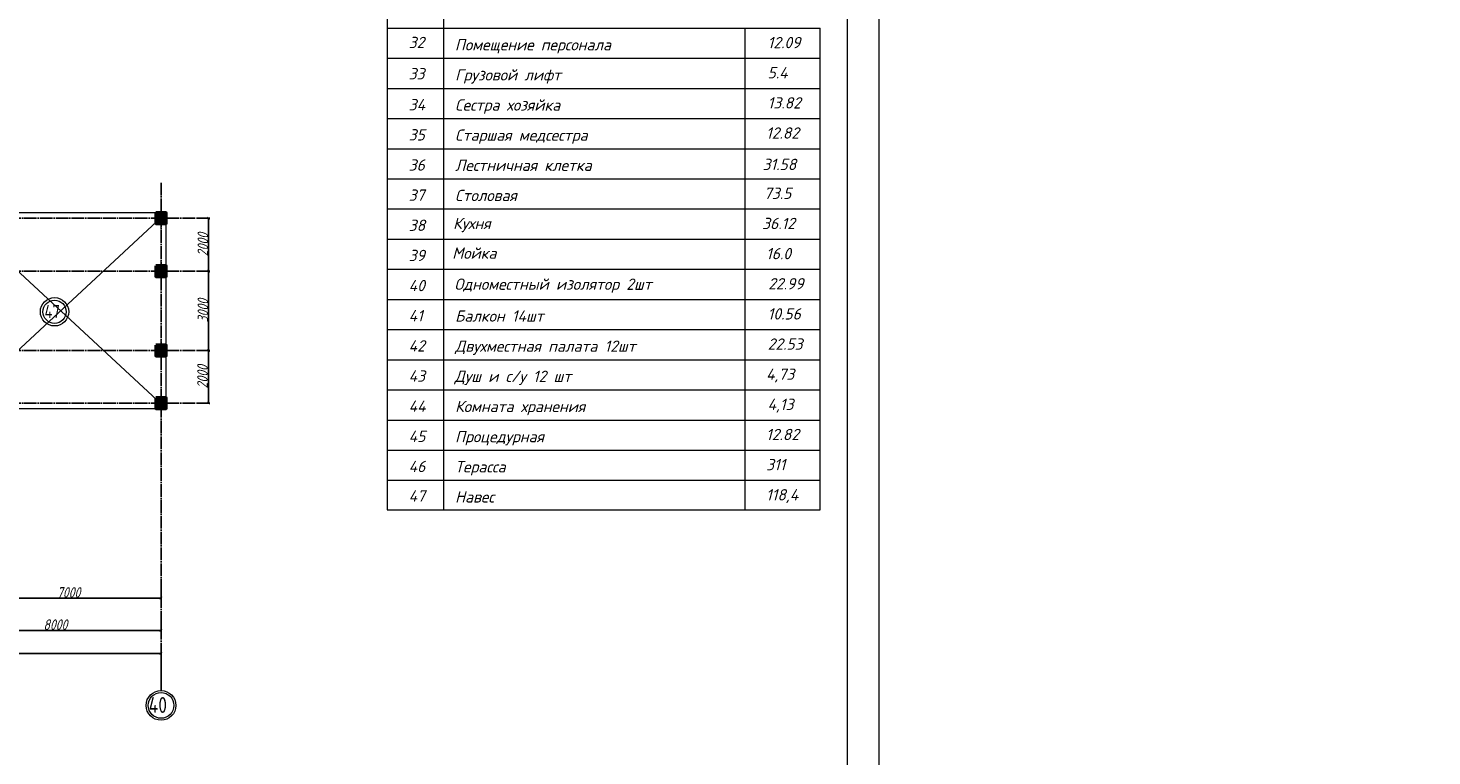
# Model space of a CAD drawing. Extents: x -4445 to 1909585, y 1860 to 289234.
# Tile 54 of 110: x 405214 to 458357, y 197664 to 225197. Entities that reach past the tile are written whole.
import ezdxf

# ---------------------------------------------------------------- set-up
doc = ezdxf.new("R2010")
doc.units = 0
doc.header["$LTSCALE"] = 0.5
doc.header["$MEASUREMENT"] = 0
doc.header["$PDMODE"] = 34
doc.header["$PDSIZE"] = 3
doc.linetypes.add('ACAD_ISO04W100', pattern=[30, 24, -3, 0, -3])
doc.layers.get('0').update_dxf_attribs({"linetype": 'CONTINUOUS', "lineweight": 18})
doc.layers.get('DEFPOINTS').update_dxf_attribs({"color": 2, "linetype": 'CONTINUOUS', "lineweight": 13})
doc.layers.add('kolonn', color=7, linetype='CONTINUOUS')
doc.layers.add('os', color=3, linetype='CONTINUOUS')
doc.styles.add('GOST', font='isocpeur.ttf')
doc.styles.add('Isocpeur', font='isocpeui.ttf', dxfattribs={"height": 250})
doc.styles.get("Standard").update_dxf_attribs({"font": 'spds.shx', "oblique": 15})
doc.styles.add('ГОСТ 300', font='isocpeui.ttf', dxfattribs={"height": 250})
doc.dimstyles.new('ISO-25', dxfattribs={"dimtxt": 400, "dimasz": 100, "dimexe": 50, "dimexo": 50, "dimgap": 20, "dimtad": 1, "dimdec": 0, "dimtxsty": 'Standard', "dimblk": 'ARCHTICK', "dimcen": 20, "dimclrd": 1, "dimclre": 1, "dimadec": 0, "dimazin": 0, "dimtfac": 1, "dimtdec": 0, "dimtmove": 0, "dimatfit": 3, "dimldrblk": 'ARCHTICK', "dimfxl": 1, "dimarcsym": 0})

# ---------------------------------------------------------------- blocks, each defined once
blk = doc.blocks.new('ghsdd')
at = {"ltscale": 50}
h = blk.add_hatch(color=256, dxfattribs=at)
h.paths.add_polyline_path([(0, 200), (-200, 200), (-200, 0), (0, 0)])
h.paths.add_polyline_path([(200, 0), (200, 200), (0, 200), (0, 0)])
h.paths.add_polyline_path([(0, 0), (-200, 0), (-200, -200), (0, -200)])
h.paths.add_polyline_path([(0, 0), (0, -200), (200, -200), (200, 0)])
at = {"lineweight": 0}
for p, q in [((0, -374), (0, 374)), ((-374, 0), (374, 0))]:
    blk.add_line(p, q, dxfattribs=at)
at = {"lineweight": 50, "ltscale": 50}
blk.add_lwpolyline([(200, 200), (200, -200), (-200, -200), (-200, 200), (200, 200)], dxfattribs=at)
blk = doc.blocks.new('_ArchTick')
at = {"color": 0, "linetype": 'ByBlock', "const_width": 0.15}
blk.add_lwpolyline([(-0.5, -0.5), (0.5, 0.5)], dxfattribs=at)
blk = doc.blocks.new('*D2513')
at = {"color": 1, "lineweight": -2, "transparency": 16777216}
for p, q in [((403247, 204150), (403247, 203578)), ((410247, 204175), (410247, 203578)), ((403247, 203628), (410247, 203628))]:
    blk.add_line(p, q, dxfattribs=at)
at = {"layer": 'DEFPOINTS', "color": 0, "transparency": 16777216}
for p in [(403247, 204200), (410247, 204225), (410247, 203628)]:
    blk.add_point(p, dxfattribs=at)
at = {"color": 1, "lineweight": -2, "transparency": 16777216, "xscale": 100, "yscale": 100, "zscale": 100, "rotation": 180}
blk.add_blockref('_ArchTick', (403247, 203628), dxfattribs=at)
at = {"color": 1, "lineweight": -2, "transparency": 16777216, "xscale": 100, "yscale": 100, "zscale": 100}
blk.add_blockref('_ArchTick', (410247, 203628), dxfattribs=at)
at = {"color": 0, "transparency": 16777216, "insert": (406747, 203848), "char_height": 400, "attachment_point": 5}
blk.add_mtext('7000', dxfattribs=at)
blk = doc.blocks.new('*D2615')
at = {"color": 1, "lineweight": -2, "transparency": 16777216}
for p, q in [((402247, 202720), (402247, 202359)), ((410247, 202878), (410247, 202359)), ((402247, 202409), (410247, 202409))]:
    blk.add_line(p, q, dxfattribs=at)
at = {"layer": 'DEFPOINTS', "color": 0, "transparency": 16777216}
for p in [(402247, 202770), (410247, 202928), (410247, 202409)]:
    blk.add_point(p, dxfattribs=at)
at = {"color": 1, "lineweight": -2, "transparency": 16777216, "xscale": 100, "yscale": 100, "zscale": 100, "rotation": 180}
blk.add_blockref('_ArchTick', (402247, 202409), dxfattribs=at)
at = {"color": 1, "lineweight": -2, "transparency": 16777216, "xscale": 100, "yscale": 100, "zscale": 100}
blk.add_blockref('_ArchTick', (410247, 202409), dxfattribs=at)
at = {"color": 0, "transparency": 16777216, "insert": (406247, 202629), "char_height": 400, "attachment_point": 5}
blk.add_mtext('8000', dxfattribs=at)
blk = doc.blocks.new('*D2616')
at = {"color": 1, "lineweight": -2, "transparency": 16777216}
for p, q in [((334647, 201587), (334647, 201485)), ((410247, 201535), (334647, 201535)), ((410247, 201587), (410247, 201485))]:
    blk.add_line(p, q, dxfattribs=at)
at = {"layer": 'DEFPOINTS', "color": 0, "transparency": 16777216}
for p in [(334647, 201637), (334647, 201535), (410247, 201637)]:
    blk.add_point(p, dxfattribs=at)
at = {"color": 1, "lineweight": -2, "transparency": 16777216, "xscale": 100, "yscale": 100, "zscale": 100, "rotation": 180}
blk.add_blockref('_ArchTick', (334647, 201535), dxfattribs=at)
at = {"color": 1, "lineweight": -2, "transparency": 16777216, "xscale": 100, "yscale": 100, "zscale": 100}
blk.add_blockref('_ArchTick', (410247, 201535), dxfattribs=at)
at = {"color": 0, "transparency": 16777216, "insert": (372447, 201775), "char_height": 400, "attachment_point": 5}
blk.add_mtext('75600', dxfattribs=at)
blk = doc.blocks.new('*D2617')
at = {"color": 1, "lineweight": -2, "transparency": 16777216}
for p, q in [((411590, 213005), (412100, 213005)), ((412050, 211005), (412050, 213005)), ((411590, 211005), (412100, 211005))]:
    blk.add_line(p, q, dxfattribs=at)
at = {"layer": 'DEFPOINTS', "color": 0, "transparency": 16777216}
for p in [(411540, 213005), (412050, 213005), (411540, 211005)]:
    blk.add_point(p, dxfattribs=at)
at = {"color": 1, "lineweight": -2, "transparency": 16777216, "xscale": 100, "yscale": 100, "zscale": 100}
for p, rotation in [((412050, 213005), 90), ((412050, 211005), 270)]:
    blk.add_blockref('_ArchTick', p, dxfattribs=dict(at, rotation=rotation))
at = {"color": 0, "transparency": 16777216, "insert": (411815, 212005), "char_height": 400, "attachment_point": 5, "rotation": 90}
blk.add_mtext('2000', dxfattribs=at)
blk = doc.blocks.new('*D2618')
at = {"color": 1, "lineweight": -2, "transparency": 16777216}
for p, q in [((411590, 216005), (412100, 216005)), ((412050, 213005), (412050, 216005)), ((411590, 213005), (412100, 213005))]:
    blk.add_line(p, q, dxfattribs=at)
at = {"layer": 'DEFPOINTS', "color": 0, "transparency": 16777216}
for p in [(411540, 216005), (412050, 216005), (411540, 213005)]:
    blk.add_point(p, dxfattribs=at)
at = {"color": 1, "lineweight": -2, "transparency": 16777216, "xscale": 100, "yscale": 100, "zscale": 100}
for p, rotation in [((412050, 216005), 90), ((412050, 213005), 270)]:
    blk.add_blockref('_ArchTick', p, dxfattribs=dict(at, rotation=rotation))
at = {"color": 0, "transparency": 16777216, "insert": (411830, 214505), "char_height": 400, "attachment_point": 5, "rotation": 90}
blk.add_mtext('3000', dxfattribs=at)
blk = doc.blocks.new('*D2619')
at = {"color": 1, "lineweight": -2, "transparency": 16777216}
for p, q in [((411590, 218005), (412100, 218005)), ((412050, 216005), (412050, 218005)), ((411590, 216005), (412100, 216005))]:
    blk.add_line(p, q, dxfattribs=at)
at = {"layer": 'DEFPOINTS', "color": 0, "transparency": 16777216}
for p in [(411540, 218005), (412050, 218005), (411540, 216005)]:
    blk.add_point(p, dxfattribs=at)
at = {"color": 1, "lineweight": -2, "transparency": 16777216, "xscale": 100, "yscale": 100, "zscale": 100}
for p, rotation in [((412050, 218005), 90), ((412050, 216005), 270)]:
    blk.add_blockref('_ArchTick', p, dxfattribs=dict(at, rotation=rotation))
at = {"color": 0, "transparency": 16777216, "insert": (411830, 217005), "char_height": 400, "attachment_point": 5, "rotation": 90}
blk.add_mtext('2000', dxfattribs=at)

msp = doc.modelspace()

# ---------------------------------------------------------------- linework, layer by layer
at = {"color": 0, "lineweight": 9}
for p, q in [((418802.107, 262009.645), (418802.107, 225197.095)), ((420940.507, 262009.645), (420940.507, 225197.095)), ((418802.107, 225197.095), (418802.107, 206972.101)), ((418802.107, 225197.095), (435196.507, 225197.095)), ((418802.107, 225197.095), (435196.507, 225197.095)), ((420940.507, 225197.095), (420940.507, 206972.101)), ((432345.307, 225197.095), (432345.307, 206972.101)), ((435196.507, 206972.101), (435196.507, 225197.095)), ((418802.107, 224056.615), (435196.507, 224056.615)), ((418802.107, 222916.135), (435196.507, 222916.135)), ((418802.107, 221775.655), (435196.507, 221775.655)), ((418802.107, 220635.175), (435196.507, 220635.175)), ((418802.107, 219494.695), (435196.507, 219494.695)), ((418802.107, 218354.215), (435196.507, 218354.215)), ((418802.107, 217213.735), (435196.507, 217213.735)), ((418802.107, 216073.255), (435196.507, 216073.255)), ((418802.107, 214932.775), (435196.507, 214932.775)), ((418802.107, 213792.295), (435196.507, 213792.295)), ((418802.107, 212651.815), (435196.507, 212651.815)), ((418802.107, 211511.335), (435196.507, 211511.335)), ((418802.107, 210370.855), (435196.507, 210370.855)), ((418802.107, 209230.375), (435196.507, 209230.375)), ((418802.107, 208089.895), (435196.507, 208089.895)), ((418802.107, 206972.101), (435196.507, 206972.101)), ((418802.107, 206972.101), (435196.507, 206972.101))]:
    msp.add_line(p, q, dxfattribs=at)
at = {"color": 1}
for p, q in [((402447.134, 210804.672), (410447.134, 218204.672)), ((410447.134, 210804.672), (402447.134, 218204.672))]:
    msp.add_line(p, q, dxfattribs=at)
for points in [[(318616.259, 185814.276), (318616.259, 269814.276), (437416.259, 269814.276), (437416.259, 185814.276)], [(322616.259, 187014.276), (322616.259, 268614.276), (436216.259, 268614.276), (436216.259, 187014.276)]]:
    msp.add_lwpolyline(points, close=True)
msp.add_lwpolyline([(402447.134, 210804.672), (410447.134, 210804.672), (410447.134, 218204.672), (402447.134, 218204.672)], dxfattribs=at)
for radius in [537.019, 437.019]:
    msp.add_circle((406215.988, 214464.992), radius, dxfattribs=at)
at = {"layer": 'os', "color": 3, "linetype": 'ACAD_ISO04W100', "ltscale": 40}
for p, q in [((410247.134, 219347.713), (410247.134, 201637.206)), ((411540.376, 218004.672), (326597.211, 218004.672)), ((411540.376, 216004.672), (326597.211, 216004.672)), ((411540.376, 213004.672), (326597.211, 213004.672)), ((411540.376, 211004.672), (326597.211, 211004.672))]:
    msp.add_line(p, q, dxfattribs=at)
at = {"layer": 'os', "color": 0}
msp.add_line((410247.134, 201637.206), (410247.134, 200137.206), dxfattribs=at)
at = {"layer": 'os', "color": 0, "lineweight": 0}
for radius in [562.5, 487.5]:
    msp.add_circle((410247.134, 199574.706), radius, dxfattribs=at)

# ---------------------------------------------------------------- block references
at = {"layer": 'kolonn', "xscale": -1}
for p in [(410247.134, 218004.672), (410247.134, 216004.672), (410247.134, 213004.672), (410247.134, 211004.672)]:
    msp.add_blockref('ghsdd', p, dxfattribs=at)

# ---------------------------------------------------------------- texts
at = {"style": 'ГОСТ 300'}
for s, p in [('32', (419621.533, 224440.221)), ('12.09', (433211.756, 224435.785)), ('Помещение персонала', (421372.818, 224355.168)), ('33', (419621.533, 223258.041)), ('Грузовой лифт', (421378.974, 223214.688)), ('5.4', (433208.516, 223295.305)), ('34', (419621.533, 222085.313)), ('Сестра хозяйка', (421378.65, 222074.208)), ('13.82', (433212.404, 222154.825)), ('35', (419621.533, 220944.833)), ('Старшая медсестра', (421378.65, 220933.728)), ('12.82', (433152.464, 221014.345)), ('36', (419621.533, 219804.353)), ('Лестничная клетка', (421378.974, 219793.248)), ('31.58', (433019.239, 219827.238)), ('37', (419621.533, 218663.873)), ('Столовая', (421378.326, 218652.768)), ('73.5', (433068.879, 218733.385)), ('38', (419621.533, 217523.393)), ('Кухня', (421302.897, 217592.905)), ('36.12', (433001.801, 217592.905)), ('Мойка', (421269.055, 216470.245)), ('16.0', (433152.464, 216452.425)), ('39', (419621.533, 216382.913)), ('Одноместный изолятор 2шт', (421352.925, 215295.503)), ('40', (419621.533, 215242.433)), ('22.99', (433231.52, 215311.945)), ('41', (419621.533, 214101.953)), ('Балкон 14шт', (421378.974, 214090.848)), ('10.56', (433212.404, 214171.465)), ('42', (419621.533, 212961.473)), ('Двухместная палата 12шт', (421378.974, 212950.368)), ('22.53', (433212.404, 213030.985)), ('43', (419621.533, 211820.993)), ('Душ и с/у 12 шт', (421358.562, 211809.888)), ('4,73', (433152.464, 211890.505)), ('44', (419621.533, 210680.513)), ('Комната хранения', (421378.974, 210669.408)), ('4,13', (433208.516, 210750.025)), ('45', (419621.533, 209540.033)), ('Процедурная', (421378.65, 209528.928)), ('12.82', (433152.464, 209609.545)), ('311', (433152.464, 208469.065)), ('46', (419621.533, 208399.553)), ('Терасса', (421378.65, 208388.448)), ('47', (419621.533, 207281.759)), ('Навес', (421378.65, 207247.968)), ('118,4', (433152.464, 207328.585))]:
    msp.add_text(s, height=427.68, dxfattribs=at).set_placement(p)
at = {"color": 1}
msp.add_text('47', height=500, dxfattribs=at).set_placement((405836.48, 214225.452))
at = {"ltscale": 50}
msp.add_text('40', height=600, dxfattribs=at).set_placement((409780.054, 199291.048))
at = {"color": 7, "lineweight": 50, "char_height": 250, "attachment_point": 4, "style": 'Isocpeur'}
for s, insert, width in [('\\pi697.72727;{\\C0;Ведомость рабочих чертежей основного \\P\\pi3150.85227;комплекта}', (137865.356, 214414.276), 8000), ('\\pi1404.07197;{\\C0;Ведомость ссылочных чертежей }', (138386.954, 206108.948), 8000), ('\\pi2991.4444;{\\C0;Ссылочные документы}', (139553.599, 203614.276), 9505.04788), ('\\pi1614.42682;{\\C0;ШНК 2.04.01-2022}', (133558.647, 202789.276), 5994.95212), ('\\pi2752.61864;{\\C0;Прилагаемые документы}', (139553.599, 201264.584), 9505.04788), ('\\pi163.06818;{\\C0;Основные показатели систем водоснабжения и \\P\\pi2964.29924;канализации}', (139390.71, 198649.49), 8000)]:
    msp.add_mtext(s, dxfattribs=dict(at, insert=insert, width=width))
at = {"ltscale": 100, "insert": (152636, 214359.8), "char_height": 250, "width": 19702, "attachment_point": 1, "line_spacing_factor": 0.85, "style": 'GOST'}
msp.add_mtext('\\pi1800;Проект разработан на основании чертежей АС и расстановки технологического оборудования, с учетом требований соответствующих нормативных документов, задания на проектирования и технических условий №270/4-1729  от 16.06.2023 года, выданных АО "Тошкент шахар сув таъминоты"\\PИсходные данные:\\P\\pi0;^I^I^IТехническо-экономические показатели:\\P1.^I Площадь застройки -{\\fISOCPEUR|b0|i1|c204|p34;2852,84}  м2\\P2.^IСтроительный объём  -20360.80 м3\\P3.^IПросадочность - I типа\\P4.^IСейсмичность - 8 баллов\\P^I^I^IПожарная безопасность:\\P1.^IКласс ответственности здания......................................................II\\P2.^IСтепень огнестойкости здания......................................................II\\P3.^IКласс по функциональной пожарной опасности.....................Ф1.1\\P\\pi1800;Проектом предусмотрено строительство системы водоснабжения и водоотведения.{\\C1;\\P}^I^I{\\LХолодное водоснабжение.}\\P\\pi0;^IХолодное водоснабжение принято хозяйственно-питьевое Источником хозяйственно бытового водопровода служит  наружная сеть водопровода. \\P^IГарантированный напор - 1,0 атм.\\P^IХолодное водоснабжение принято хозяйственно-питьевое с отдельной противопожарной линией. Количество вводов - один. Хозяйственно-бытовая сеть водоснабжения - тупиковая. Ввод выполняется из оцинкованных стальных обыкновенных водогазопроводных труб ∅50 мм по ГОСТ 3262-75. \\P^IМагистральный трубопровод (лежак),  стояки и подводки воды к санитарно-техническим приборам выполняются из полипропиленовых труб PP-R PN10. Магистральный трубопровод прокладываются под потолком техподполья. Стояки прокладываются скрыто в шахтах совместно со стояками канализации. Подводка труб к сан-тех приборам выполняется скрыто в штробах. Каждый стояк и поэтажное ответвление имеет свою запорную арматуру. Перед заделкой штроб необходимо провести гидравлическое испытание трубопроводов.\\P^IДля учета водопотребления установлен ультразвуковой счетчик воды с модулем передачи данных.\\P^I^I{\\LПротивопожарный водопровод. \\P}^IПротивопожарная сеть - принята тупиковой. Противопожарный водопровод выполняется из стальных электросварных труб ∅57мм мм.  Внутреннее пожаротушение осуществляется пожарными кранами ∅50 мм, диаметр спрыска наконечника пожарного ствола - 16 мм, длина рукавов - 20 м. Пожарные краны размещаются в специальных шкафах навесного ШПК-320Н и встраиваемого типа ШПК-320В размерами 1300х540х300 (ВхШхГ). Каждый пожарный шкаф оснащается двумя порошковыми огнетушителями ОП-5.\\P^IРасход воды на внутреннее пожаротушение составляет в одну струю по 2,6 л/сек. \\P^IСтальные трубопроводы окрашиваются масляной краской за 2 раза. \\P^IРасход воды на наружнее пожаротушение составляет 20 л/сек и осуществляется от пожарных гидрантов существующей городской сети водопровода.\\P^I^I{\\LГорячее водоснабжение. }\\P^IГорячее водоснабжение принято циркуляционным - от вертикальных накопительных бойлеров косвенного нагрева с контуром подключения солнечных коллекторов. Основным источником тепла для бойлеров ГВС служит тепловая сеть. Трубопроводы горячего водоснабжения выполняются из и PP-RCT труб  PN20. Магистральные циркуляционные трубопроводы прокладываются открыто под потолком цокольного этажа. Подводки к сан-тех приборам прокладываются аналогично подводящим трубопроводам холодного водоснабжения. Альтернативным источником тепла для бойлеров в теплое время года и в ясную погоду служат солнечные коллекторы, устанавливаемые на кровле здания. Монтаж и точный угол наклона коллекторов выполнить по требованиям изготовителя водонагревателей. Допускается установка коллекторов отличной от проекта в соответствии с требованиями завода- изготовителя. Трубопроводы теплоснабжения выполняются из медных труб. \\P^IТеплоносителем для солнечных коллекторов служит водный раствор гликоля (антифриз). нормальной работы контура теплоснабжения и горячего водоснабжения устанавливаются циркуляционные насосы (1 раб. 1 резервный), а также контроллер управления гелиосистемой.\\P^IВсе трубопроводы, прокладываемые по чердаку, а также трубопроводны горячего водоснабжения и циркуляции (за исключение подводок к сантехприборам) покрваются теплоизоячцйионными материалами.\\P^I^I{\\LКанализация}\\P^IВ проекте принята самотёчная система хозяйственно-бытовой канализации. Внутренние сети канализации К1 выполняются из безнапорных полипропиленовых труб ∅50-110мм. Трубы канализации прокладываются под потолком цокольного этажа, а также частично открыто по стенам. \\P^IСтояки прокладываются в шахтах. Все санитарно-технические приборы оборудуются гидравлическими затворам - сифонами. \\P^IВыпуски канализации  выводятся к смотровым колодцам.\\P^IРасчетные расходы определены согласно ШНК 2.04.01-2022. "Внутренний водопровод и канализация зданий."  ', dxfattribs=at)

# ---------------------------------------------------------------- dimensions: what is measured, and where the dimension line sits
for base, p1, p2, picture, middle in [((412050.39, 218004.672), (411540.376, 216004.672), (411540.376, 218004.672), '*D2619', (411830.39, 217004.672)), ((412050.39, 216004.672), (411540.376, 213004.672), (411540.376, 216004.672), '*D2618', (411830.39, 214504.672))]:
    dim = msp.add_linear_dim(base=base, p1=p1, p2=p2, angle=90, dimstyle='ISO-25', override={"dimtmove": 1})
    dim.commit()
    dim.dimension.update_dxf_attribs({"geometry": picture, "text_midpoint": middle})
dim = msp.add_linear_dim(base=(412050.39, 213004.672), p1=(411540.376, 211004.672), p2=(411540.376, 213004.672), angle=90, dimstyle='ISO-25')
dim.commit()
dim.dimension.update_dxf_attribs({"geometry": '*D2617', "text_midpoint": (411814.898, 212004.672)})
for base, p1, p2, picture, middle in [((410247.134, 203627.858), (403247.134, 204200.237), (410247.134, 204224.768), '*D2513', (406747.134, 203847.858)), ((410247.134, 202409.347), (402247.134, 202769.965), (410247.134, 202928.09), '*D2615', (406247.134, 202629.347))]:
    dim = msp.add_linear_dim(base=base, p1=p1, p2=p2, dimstyle='ISO-25', override={"dimtmove": 1})
    dim.commit()
    dim.dimension.update_dxf_attribs({"geometry": picture, "text_midpoint": middle})
dim = msp.add_linear_dim(base=(334647.134, 201534.71), p1=(410247.134, 201637.206), p2=(334647.134, 201637.206), dimstyle='ISO-25')
dim.commit()
dim.dimension.update_dxf_attribs({"geometry": '*D2616', "text_midpoint": (372447.134, 201774.569)})

doc.saveas('drawing.dxf')
